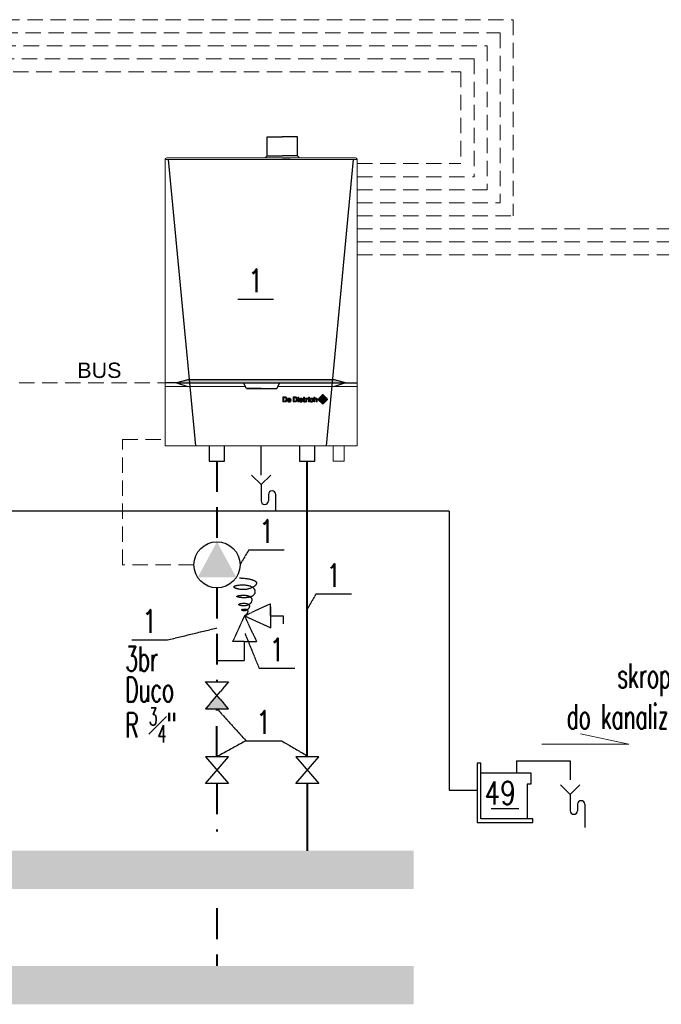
# Model space of a CAD drawing. Header units: millimetres. Extents: x 9432 to 16916, y -29333 to -26226.
# Tile 7 of 8: x 13544 to 14379, y -27531 to -26248. Entities that reach past the tile are written whole.
import ezdxf
from ezdxf.enums import TextEntityAlignment as Align

# ---------------------------------------------------------------- set-up
doc = ezdxf.new("R2010")
doc.units = ezdxf.units.MM
doc.header["$LTSCALE"] = 4
doc.linetypes.add('DASH', pattern=[15, 10, -5])
doc.linetypes.add('SOLID', pattern=[1, 1, 0])
doc.layers.get('0').update_dxf_attribs({"color": 250})
doc.layers.add('03_ZASILANIE', color=10, linetype='SOLID', lineweight=40)
doc.layers.add('04_Powrot', color=131, linetype='DASH', lineweight=40)
for name, color, linetype in [('05_Armatura', 31, 'SOLID'), ('06_TEXTARMATURY', 73, 'SOLID'), ('INST_OPIS', 240, 'Continuous')]:
    doc.layers.add(name, color=color, linetype=linetype)
doc.styles.add('Arial', font='arial.ttf')
doc.styles.add('ROMANS', font='romans', dxfattribs={"width": 0.6})

# ---------------------------------------------------------------- blocks, each defined once
blk = doc.blocks.new('logo-gris')
h = blk.add_hatch(color=253)
h.dxf.hatch_style = 1
h.paths.add_polyline_path([(1.04, 1.29), (0.99, 1.34), (0.92, 1.39), (0.86, 1.42), (0.8, 1.44), (0.74, 1.45), (0.68, 1.46), (0.65, 1.46), (0.62, 1.46), (0.57, 1.46), (0.52, 1.46), (0.46, 1.46), (0.34, 1.46), (0.22, 1.46), (0.16, 1.46), (0.11, 1.46), (0.06, 1.46), (0.03, 1.46), (0, 1.46), (0, 1.44), (0, 1.42), (0, 1.4), (0, 1.36), (0, 1.33), (0, 1.28), (0, 1.23), (0, 1.12), (0, 1), (0, 0.87), (0, 0.73), (0, 0.59), (0, 0.46), (0, 0.33), (0, 0.22), (0, 0.18), (0, 0.13), (0, 0.1), (0, 0.06), (0, 0.03), (0, 0.01), (0, 0), (0.03, 0), (0.06, 0), (0.11, 0), (0.15, 0), (0.21, 0), (0.33, 0), (0.45, 0), (0.51, 0), (0.56, 0), (0.6, 0), (0.63, 0), (0.66, 0), (0.72, 0), (0.78, 0.01), (0.83, 0.04), (0.89, 0.07), (0.94, 0.11), (0.99, 0.15), (1.04, 0.2), (1.08, 0.25), (1.11, 0.3), (1.13, 0.34), (1.15, 0.4), (1.17, 0.47), (1.19, 0.54), (1.2, 0.62), (1.21, 0.7), (1.21, 0.79), (1.21, 0.85), (1.21, 0.9), (1.2, 0.95), (1.19, 0.99), (1.18, 1.03), (1.17, 1.06), (1.16, 1.09), (1.15, 1.12), (1.12, 1.17), (1.1, 1.21), (1.07, 1.25)])
h.paths.add_polyline_path([(0.84, 1.07), (0.85, 1.04), (0.87, 1.01), (0.89, 0.93), (0.9, 0.85), (0.91, 0.76), (0.91, 0.67), (0.9, 0.58), (0.88, 0.51), (0.87, 0.47), (0.86, 0.44), (0.83, 0.4), (0.8, 0.35), (0.77, 0.32), (0.73, 0.29), (0.68, 0.27), (0.64, 0.26), (0.59, 0.25), (0.54, 0.25), (0.51, 0.25), (0.47, 0.25), (0.42, 0.25), (0.38, 0.25), (0.34, 0.25), (0.31, 0.25), (0.3, 0.25), (0.3, 0.27), (0.3, 0.29), (0.3, 0.33), (0.3, 0.4), (0.3, 0.47), (0.3, 0.55), (0.3, 0.73), (0.3, 0.9), (0.3, 0.99), (0.3, 1.06), (0.3, 1.12), (0.3, 1.17), (0.3, 1.19), (0.3, 1.21), (0.3, 1.21), (0.32, 1.21), (0.34, 1.21), (0.39, 1.21), (0.44, 1.21), (0.49, 1.21), (0.53, 1.21), (0.56, 1.21), (0.57, 1.21), (0.65, 1.2), (0.68, 1.2), (0.72, 1.18), (0.75, 1.17), (0.78, 1.14), (0.81, 1.11)], flags=16)
h = blk.add_hatch(color=253)
h.paths.add_polyline_path([(1.61, 0.64), (1.62, 0.64), (1.63, 0.64), (1.65, 0.64), (1.68, 0.64), (1.75, 0.64), (1.83, 0.64), (1.9, 0.64), (1.98, 0.64), (2, 0.64), (2.02, 0.64), (2.04, 0.64), (2.04, 0.64), (2.04, 0.67), (2.03, 0.71), (2.02, 0.75), (2, 0.78), (1.98, 0.81), (1.95, 0.84), (1.9, 0.86), (1.88, 0.87), (1.85, 0.87), (1.78, 0.87), (1.74, 0.85), (1.69, 0.83), (1.66, 0.79), (1.64, 0.76), (1.62, 0.72), (1.61, 0.68)], flags=16)
h.paths.add_polyline_path([(1.61, 0.45), (1.61, 0.41), (1.61, 0.36), (1.62, 0.32), (1.65, 0.28), (1.67, 0.25), (1.7, 0.22), (1.73, 0.21), (1.76, 0.19), (1.79, 0.18), (1.82, 0.18), (1.88, 0.18), (1.94, 0.2), (1.99, 0.23), (2.02, 0.26), (2.04, 0.28), (2.04, 0.31), (2.05, 0.31), (2.06, 0.31), (2.09, 0.31), (2.13, 0.31), (2.18, 0.31), (2.23, 0.31), (2.28, 0.31), (2.31, 0.31), (2.32, 0.31), (2.32, 0.31), (2.31, 0.27), (2.29, 0.23), (2.27, 0.19), (2.25, 0.16), (2.19, 0.1), (2.12, 0.05), (2.05, 0.01), (1.98, -0.02), (1.9, -0.04), (1.83, -0.05), (1.75, -0.04), (1.67, -0.02), (1.6, 0), (1.54, 0.03), (1.51, 0.06), (1.47, 0.09), (1.42, 0.15), (1.38, 0.22), (1.35, 0.29), (1.34, 0.31), (1.34, 0.34), (1.33, 0.38), (1.33, 0.43), (1.33, 0.47), (1.33, 0.53), (1.33, 0.59), (1.34, 0.66), (1.35, 0.73), (1.37, 0.8), (1.4, 0.86), (1.43, 0.9), (1.46, 0.95), (1.49, 0.99), (1.53, 1.01), (1.56, 1.04), (1.6, 1.06), (1.64, 1.07), (1.71, 1.09), (1.78, 1.1), (1.83, 1.1), (1.9, 1.1), (1.97, 1.09), (2.03, 1.06), (2.09, 1.03), (2.13, 1), (2.18, 0.97), (2.21, 0.93), (2.24, 0.89), (2.27, 0.83), (2.3, 0.77), (2.32, 0.71), (2.33, 0.66), (2.33, 0.55), (2.33, 0.45), (2.33, 0.45), (2.3, 0.45), (2.27, 0.45), (2.22, 0.45), (2.17, 0.45), (2.11, 0.45), (1.97, 0.45), (1.84, 0.45), (1.78, 0.45), (1.72, 0.45), (1.68, 0.45), (1.64, 0.45), (1.62, 0.45)])
h = blk.add_hatch(color=253)
h.dxf.hatch_style = 1
h.paths.add_polyline_path([(2.91, 1.33), (2.91, 1.28), (2.91, 1.23), (2.91, 1.12), (2.91, 1), (2.91, 0.87), (2.91, 0.73), (2.91, 0.59), (2.91, 0.46), (2.91, 0.33), (2.91, 0.22), (2.91, 0.18), (2.91, 0.13), (2.91, 0.1), (2.91, 0.06), (2.91, 0.03), (2.91, 0.01), (2.91, 0), (2.93, 0), (2.97, 0), (3.01, 0), (3.06, 0), (3.12, 0), (3.24, 0), (3.36, 0), (3.41, 0), (3.46, 0), (3.5, 0), (3.54, 0), (3.56, 0), (3.62, 0), (3.68, 0.01), (3.74, 0.04), (3.8, 0.07), (3.85, 0.11), (3.9, 0.15), (3.94, 0.2), (3.98, 0.25), (4.01, 0.3), (4.03, 0.34), (4.05, 0.4), (4.08, 0.47), (4.09, 0.54), (4.11, 0.62), (4.12, 0.7), (4.12, 0.79), (4.12, 0.85), (4.11, 0.9), (4.11, 0.95), (4.1, 0.99), (4.09, 1.03), (4.08, 1.06), (4.06, 1.09), (4.05, 1.12), (4.03, 1.17), (4, 1.21), (3.98, 1.25), (3.95, 1.29), (3.89, 1.34), (3.83, 1.39), (3.77, 1.42), (3.7, 1.44), (3.64, 1.45), (3.58, 1.46), (3.56, 1.46), (3.52, 1.46), (3.48, 1.46), (3.43, 1.46), (3.37, 1.46), (3.25, 1.46), (3.12, 1.46), (3.06, 1.46), (3.01, 1.46), (2.97, 1.46), (2.93, 1.46), (2.91, 1.46), (2.91, 1.44), (2.91, 1.42), (2.91, 1.4), (2.91, 1.36)])
h.paths.add_polyline_path([(3.21, 1.21), (3.25, 1.21), (3.29, 1.21), (3.34, 1.21), (3.39, 1.21), (3.44, 1.21), (3.47, 1.21), (3.48, 1.21), (3.55, 1.2), (3.59, 1.2), (3.62, 1.18), (3.65, 1.17), (3.68, 1.14), (3.71, 1.11), (3.74, 1.07), (3.76, 1.04), (3.78, 1.01), (3.8, 0.93), (3.81, 0.85), (3.81, 0.76), (3.81, 0.67), (3.8, 0.58), (3.79, 0.51), (3.78, 0.47), (3.76, 0.44), (3.74, 0.4), (3.7, 0.35), (3.67, 0.32), (3.63, 0.29), (3.59, 0.27), (3.55, 0.26), (3.5, 0.25), (3.45, 0.25), (3.41, 0.25), (3.37, 0.25), (3.33, 0.25), (3.28, 0.25), (3.25, 0.25), (3.22, 0.25), (3.21, 0.25), (3.21, 0.27), (3.21, 0.29), (3.21, 0.33), (3.21, 0.4), (3.21, 0.47), (3.21, 0.55), (3.21, 0.73), (3.21, 0.9), (3.21, 0.99), (3.21, 1.06), (3.21, 1.12), (3.21, 1.17), (3.21, 1.19), (3.21, 1.21)], flags=16)
h = blk.add_hatch(color=253)
h.paths.add_polyline_path([(4.3, 1.09), (4.58, 1.09), (4.58, 0), (4.3, 0)])
h.paths.add_polyline_path([(4.3, 1.41), (4.58, 1.41), (4.58, 1.16), (4.3, 1.16)])
h = blk.add_hatch(color=253)
h.dxf.hatch_style = 1
h.paths.add_polyline_path([(4.58, 1.09), (4.3, 1.09), (4.3, 0), (4.58, 0)])
h.paths.add_polyline_path([(4.58, 1.16), (4.58, 1.41), (4.3, 1.41), (4.3, 1.16)])
h = blk.add_hatch(color=253)
h.dxf.hatch_style = 1
h.paths.add_polyline_path([(4.7, 0.59), (4.7, 0.53), (4.7, 0.47), (4.7, 0.43), (4.71, 0.38), (4.71, 0.34), (4.72, 0.31), (4.72, 0.29), (4.75, 0.22), (4.79, 0.15), (4.84, 0.09), (4.88, 0.06), (4.92, 0.03), (4.97, 0), (5.05, -0.02), (5.12, -0.04), (5.2, -0.05), (5.27, -0.04), (5.35, -0.02), (5.42, 0.01), (5.5, 0.05), (5.57, 0.1), (5.62, 0.16), (5.64, 0.19), (5.67, 0.23), (5.68, 0.27), (5.69, 0.31), (5.65, 0.31), (5.6, 0.31), (5.55, 0.31), (5.5, 0.31), (5.46, 0.31), (5.43, 0.31), (5.41, 0.31), (5.41, 0.28), (5.39, 0.26), (5.36, 0.23), (5.31, 0.2), (5.26, 0.18), (5.19, 0.18), (5.16, 0.18), (5.13, 0.19), (5.1, 0.21), (5.07, 0.22), (5.04, 0.25), (5.02, 0.28), (4.99, 0.32), (4.98, 0.36), (4.98, 0.41), (4.98, 0.45), (5.01, 0.45), (5.05, 0.45), (5.09, 0.45), (5.15, 0.45), (5.21, 0.45), (5.34, 0.45), (5.48, 0.45), (5.54, 0.45), (5.59, 0.45), (5.64, 0.45), (5.67, 0.45), (5.71, 0.45), (5.71, 0.55), (5.7, 0.66), (5.69, 0.71), (5.67, 0.77), (5.64, 0.83), (5.61, 0.89), (5.59, 0.93), (5.55, 0.97), (5.51, 1), (5.46, 1.03), (5.4, 1.06), (5.34, 1.09), (5.27, 1.1), (5.2, 1.1), (5.15, 1.1), (5.08, 1.09), (5.01, 1.07), (4.97, 1.06), (4.94, 1.04), (4.9, 1.01), (4.86, 0.99), (4.83, 0.95), (4.8, 0.9), (4.77, 0.86), (4.74, 0.8), (4.72, 0.73), (4.71, 0.66)])
h.paths.add_polyline_path([(4.98, 0.64), (4.98, 0.68), (4.99, 0.72), (5.01, 0.76), (5.04, 0.79), (5.06, 0.83), (5.11, 0.85), (5.16, 0.87), (5.22, 0.87), (5.25, 0.87), (5.27, 0.86), (5.32, 0.84), (5.35, 0.81), (5.38, 0.78), (5.39, 0.75), (5.41, 0.71), (5.41, 0.67), (5.41, 0.64), (5.39, 0.64), (5.38, 0.64), (5.35, 0.64), (5.28, 0.64), (5.2, 0.64), (5.12, 0.64), (5.05, 0.64), (5.02, 0.64), (5, 0.64), (4.99, 0.64)], flags=16)
h = blk.add_hatch(color=253)
h.dxf.hatch_style = 1
h.paths.add_polyline_path([(5.89, 0.81), (5.89, 0.59), (5.89, 0.49), (5.89, 0.4), (5.89, 0.32), (5.89, 0.29), (5.89, 0.26), (5.89, 0.23), (5.89, 0.22), (5.89, 0.21), (5.89, 0.17), (5.9, 0.13), (5.92, 0.1), (5.94, 0.07), (5.96, 0.04), (5.99, 0.02), (6.03, 0), (6.08, -0.01), (6.09, -0.01), (6.1, -0.01), (6.12, -0.01), (6.17, -0.01), (6.23, -0.01), (6.28, -0.01), (6.33, -0.01), (6.35, -0.01), (6.37, -0.01), (6.38, -0.01), (6.38, 0.02), (6.38, 0.06), (6.38, 0.09), (6.38, 0.13), (6.38, 0.16), (6.38, 0.19), (6.36, 0.19), (6.31, 0.19), (6.26, 0.19), (6.24, 0.19), (6.23, 0.19), (6.2, 0.2), (6.18, 0.22), (6.17, 0.24), (6.16, 0.28), (6.16, 0.3), (6.16, 0.33), (6.16, 0.37), (6.16, 0.42), (6.16, 0.47), (6.16, 0.59), (6.16, 0.7), (6.16, 0.76), (6.16, 0.8), (6.16, 0.85), (6.16, 0.88), (6.16, 0.89), (6.16, 0.9), (6.19, 0.9), (6.21, 0.9), (6.25, 0.9), (6.29, 0.9), (6.31, 0.9), (6.34, 0.9), (6.34, 0.93), (6.34, 0.96), (6.34, 1), (6.34, 1.03), (6.34, 1.06), (6.34, 1.09), (6.31, 1.09), (6.29, 1.09), (6.25, 1.09), (6.21, 1.09), (6.19, 1.09), (6.17, 1.09), (6.16, 1.09), (6.16, 1.1), (6.16, 1.11), (6.16, 1.14), (6.16, 1.19), (6.16, 1.25), (6.16, 1.32), (6.16, 1.37), (6.16, 1.39), (6.16, 1.41), (6.16, 1.42), (6.11, 1.42), (6.07, 1.42), (6.02, 1.42), (5.97, 1.42), (5.93, 1.42), (5.89, 1.42), (5.89, 1.41), (5.89, 1.39), (5.89, 1.37), (5.89, 1.34), (5.89, 1.31), (5.89, 1.23), (5.89, 1.14), (5.89, 1.04)])
h = blk.add_hatch(color=253)
h.dxf.hatch_style = 1
h.paths.add_polyline_path([(6.55, 0.74), (6.55, 0.54), (6.55, 0.34), (6.55, 0.25), (6.55, 0.17), (6.55, 0.1), (6.55, 0.07), (6.55, 0.04), (6.55, 0.02), (6.55, 0), (6.55, 0), (6.56, 0), (6.6, 0), (6.64, 0), (6.69, 0), (6.75, 0), (6.79, 0), (6.83, 0), (6.83, 0), (6.83, 0.02), (6.83, 0.05), (6.83, 0.09), (6.83, 0.14), (6.83, 0.19), (6.83, 0.3), (6.83, 0.42), (6.83, 0.46), (6.83, 0.51), (6.83, 0.55), (6.83, 0.58), (6.83, 0.6), (6.83, 0.61), (6.85, 0.67), (6.87, 0.72), (6.89, 0.76), (6.93, 0.79), (6.98, 0.82), (7.03, 0.84), (7.09, 0.85), (7.16, 0.85), (7.16, 0.86), (7.16, 0.87), (7.16, 0.89), (7.16, 0.93), (7.16, 0.98), (7.16, 1.02), (7.16, 1.06), (7.16, 1.09), (7.16, 1.11), (7.09, 1.1), (7.03, 1.09), (6.98, 1.08), (6.93, 1.05), (6.89, 1.03), (6.86, 1), (6.84, 0.98), (6.83, 0.95), (6.83, 0.96), (6.83, 0.98), (6.83, 1.02), (6.83, 1.06), (6.83, 1.09), (6.83, 1.09), (6.82, 1.09), (6.79, 1.09), (6.75, 1.09), (6.69, 1.09), (6.64, 1.09), (6.6, 1.09), (6.56, 1.09), (6.55, 1.09), (6.55, 1.08), (6.55, 1.07), (6.55, 1.06), (6.55, 1.04), (6.55, 1.01), (6.55, 0.99), (6.55, 0.91), (6.55, 0.83)])
for points in [[(7.33, 1.41), (7.61, 1.41), (7.61, 1.16), (7.33, 1.16)], [(7.33, 1.09), (7.61, 1.09), (7.61, 0), (7.33, 0)]]:
    blk.add_hatch(color=253).paths.add_polyline_path(points)
h = blk.add_hatch(color=253)
h.dxf.hatch_style = 1
h.paths.add_polyline_path([(7.33, 0), (7.61, 0), (7.61, 1.09), (7.33, 1.09)])
h.paths.add_polyline_path([(7.33, 1.16), (7.61, 1.16), (7.61, 1.41), (7.33, 1.41)])
h = blk.add_hatch(color=253)
h.dxf.hatch_style = 1
h.paths.add_polyline_path([(8.01, 0.6), (8.02, 0.64), (8.02, 0.67), (8.03, 0.7), (8.03, 0.72), (8.04, 0.76), (8.06, 0.79), (8.08, 0.82), (8.11, 0.84), (8.13, 0.86), (8.16, 0.87), (8.19, 0.88), (8.23, 0.88), (8.29, 0.87), (8.32, 0.87), (8.35, 0.85), (8.37, 0.83), (8.39, 0.8), (8.42, 0.76), (8.43, 0.7), (8.45, 0.7), (8.47, 0.7), (8.52, 0.7), (8.57, 0.7), (8.62, 0.7), (8.66, 0.7), (8.69, 0.7), (8.7, 0.7), (8.7, 0.74), (8.69, 0.78), (8.68, 0.83), (8.65, 0.89), (8.63, 0.94), (8.59, 0.99), (8.56, 1.03), (8.51, 1.06), (8.48, 1.08), (8.46, 1.09), (8.38, 1.11), (8.31, 1.12), (8.23, 1.12), (8.1, 1.11), (8.03, 1.1), (7.98, 1.07), (7.92, 1.04), (7.9, 1.01), (7.87, 0.99), (7.84, 0.95), (7.82, 0.91), (7.8, 0.87), (7.77, 0.82), (7.75, 0.76), (7.74, 0.7), (7.73, 0.65), (7.72, 0.59), (7.72, 0.54), (7.72, 0.48), (7.73, 0.44), (7.73, 0.4), (7.74, 0.33), (7.77, 0.26), (7.8, 0.19), (7.85, 0.12), (7.88, 0.09), (7.91, 0.06), (7.95, 0.03), (8, 0.01), (8.04, 0), (8.09, -0.02), (8.15, -0.03), (8.21, -0.03), (8.27, -0.02), (8.32, -0.02), (8.37, -0.01), (8.41, 0), (8.44, 0.01), (8.47, 0.03), (8.53, 0.07), (8.55, 0.09), (8.57, 0.11), (8.6, 0.15), (8.63, 0.19), (8.66, 0.24), (8.68, 0.29), (8.69, 0.34), (8.7, 0.4), (8.69, 0.4), (8.66, 0.4), (8.62, 0.4), (8.57, 0.4), (8.52, 0.4), (8.47, 0.4), (8.45, 0.4), (8.43, 0.4), (8.42, 0.33), (8.39, 0.29), (8.37, 0.25), (8.34, 0.23), (8.31, 0.22), (8.29, 0.21), (8.23, 0.21), (8.17, 0.21), (8.14, 0.22), (8.11, 0.24), (8.09, 0.26), (8.06, 0.3), (8.04, 0.34), (8.02, 0.4), (8.02, 0.45), (8.01, 0.5), (8.01, 0.55)])
h = blk.add_hatch(color=253)
h.dxf.hatch_style = 1
h.paths.add_polyline_path([(9.16, 0.96), (9.16, 0.98), (9.16, 1), (9.16, 1.03), (9.16, 1.09), (9.16, 1.24), (9.16, 1.31), (9.16, 1.36), (9.16, 1.39), (9.16, 1.4), (9.16, 1.42), (9.14, 1.42), (9.1, 1.42), (9.06, 1.42), (8.98, 1.42), (8.94, 1.42), (8.91, 1.42), (8.88, 1.42), (8.88, 1.4), (8.88, 1.38), (8.88, 1.33), (8.88, 1.27), (8.88, 1.19), (8.88, 1.11), (8.88, 1.01), (8.88, 0.91), (8.88, 0.48), (8.88, 0.38), (8.88, 0.29), (8.88, 0.2), (8.88, 0.13), (8.88, 0.07), (8.88, 0.05), (8.88, 0.03), (8.88, 0.01), (8.88, 0), (8.92, 0), (8.95, 0), (8.99, 0), (9.07, 0), (9.11, 0), (9.14, 0), (9.16, 0), (9.16, 0.03), (9.16, 0.06), (9.16, 0.09), (9.16, 0.13), (9.16, 0.18), (9.16, 0.27), (9.16, 0.47), (9.16, 0.56), (9.16, 0.6), (9.16, 0.63), (9.16, 0.65), (9.16, 0.67), (9.16, 0.68), (9.17, 0.74), (9.18, 0.76), (9.19, 0.78), (9.21, 0.81), (9.24, 0.82), (9.27, 0.84), (9.3, 0.85), (9.35, 0.85), (9.4, 0.85), (9.45, 0.85), (9.49, 0.83), (9.51, 0.81), (9.53, 0.79), (9.55, 0.77), (9.56, 0.74), (9.57, 0.68), (9.57, 0.65), (9.57, 0.63), (9.57, 0.61), (9.57, 0.59), (9.57, 0.55), (9.57, 0.52), (9.57, 0.43), (9.57, 0.33), (9.57, 0.24), (9.57, 0.15), (9.57, 0.11), (9.57, 0.07), (9.57, 0.04), (9.57, 0.02), (9.57, 0), (9.6, 0), (9.63, 0), (9.71, 0), (9.79, 0), (9.82, 0), (9.85, 0), (9.85, 0.02), (9.85, 0.05), (9.85, 0.08), (9.85, 0.12), (9.85, 0.17), (9.85, 0.27), (9.85, 0.38), (9.85, 0.49), (9.85, 0.58), (9.85, 0.63), (9.85, 0.67), (9.85, 0.69), (9.85, 0.71), (9.85, 0.73), (9.85, 0.75), (9.84, 0.82), (9.82, 0.89), (9.8, 0.94), (9.76, 0.99), (9.72, 1.03), (9.67, 1.06), (9.61, 1.08), (9.55, 1.1), (9.48, 1.1), (9.44, 1.1), (9.43, 1.1), (9.38, 1.1), (9.32, 1.08), (9.27, 1.05), (9.21, 1), (9.17, 0.95), (9.16, 0.93), (9.16, 0.94)])
h = blk.add_hatch(color=253)
h.dxf.hatch_style = 1
h.paths.add_polyline_path([(12.7, 0.64, 0.414214), (12.7, 0.84), (12.67, 0.87, 0.257018), (12.34, 0.78), (11.82, 0.26, -0.414214), (11.01, 0.26), (10.35, 0.92, 0.414214), (10.22, 0.92), (10.15, 0.85, 0.414214), (10.15, 0.65), (11.33, -0.54, 0.414214), (11.53, -0.54)])
h = blk.add_hatch(color=253)
h.dxf.hatch_style = 1
h.paths.add_polyline_path([(12.01, 1.04, 0.189561), (11.81, 1.5), (12.63, 0.97), (11.53, 2.07, 0.414214), (11.33, 2.07), (10.48, 1.22, 0.414214), (10.48, 1.1), (10.76, 0.82, -0.761553)])
h = blk.add_hatch(color=253)
edge = h.paths.add_edge_path()
edge.add_arc((11.41, 0.76), 0.483, 0, 360)
h = blk.add_hatch(color=253)
h.dxf.hatch_style = 1
h.paths.add_polyline_path([(11.9, 0.76, 1), (10.93, 0.76, 1)])
at = {"color": 253, "lineweight": 0}
for points in [[(1.08, 0.25), (1.04, 0.2), (0.99, 0.15), (0.94, 0.11), (0.89, 0.07), (0.83, 0.04), (0.78, 0.01), (0.72, 0), (0.66, 0), (0.66, 0), (0.63, 0), (0.6, 0), (0.56, 0), (0.51, 0), (0.45, 0), (0.33, 0), (0.21, 0), (0.15, 0), (0.11, 0), (0.06, 0), (0.03, 0), (0.01, 0), (0, 0), (0, 0.01), (0, 0.03), (0, 0.06), (0, 0.1), (0, 0.13), (0, 0.18), (0, 0.22), (0, 0.33), (0, 0.46), (0, 0.59), (0, 0.73), (0, 0.87), (0, 1), (0, 1.12), (0, 1.23), (0, 1.28), (0, 1.33), (0, 1.36), (0, 1.4), (0, 1.42), (0, 1.44), (0, 1.45), (0, 1.46), (0.01, 1.46), (0.03, 1.46), (0.06, 1.46), (0.11, 1.46), (0.16, 1.46), (0.22, 1.46), (0.34, 1.46), (0.46, 1.46), (0.52, 1.46), (0.57, 1.46), (0.62, 1.46), (0.65, 1.46), (0.67, 1.46), (0.68, 1.46), (0.74, 1.45), (0.8, 1.44), (0.86, 1.42), (0.92, 1.39), (0.99, 1.34), (1.04, 1.29), (1.07, 1.25), (1.1, 1.21), (1.12, 1.17), (1.15, 1.12), (1.16, 1.09), (1.17, 1.06), (1.18, 1.03), (1.19, 0.99), (1.2, 0.95), (1.21, 0.9), (1.21, 0.85), (1.21, 0.79), (1.21, 0.7), (1.2, 0.62), (1.19, 0.54), (1.17, 0.47), (1.15, 0.4), (1.13, 0.34), (1.11, 0.3)], [(0.54, 0.25), (0.59, 0.25), (0.64, 0.26), (0.68, 0.27), (0.73, 0.29), (0.77, 0.32), (0.8, 0.35), (0.83, 0.4), (0.86, 0.44), (0.87, 0.47), (0.88, 0.51), (0.9, 0.58), (0.91, 0.67), (0.91, 0.76), (0.9, 0.85), (0.89, 0.93), (0.87, 1.01), (0.85, 1.04), (0.84, 1.07), (0.81, 1.11), (0.78, 1.14), (0.75, 1.17), (0.72, 1.18), (0.68, 1.2), (0.65, 1.2), (0.57, 1.21), (0.57, 1.21), (0.56, 1.21), (0.53, 1.21), (0.49, 1.21), (0.44, 1.21), (0.39, 1.21), (0.34, 1.21), (0.32, 1.21), (0.31, 1.21), (0.3, 1.21), (0.3, 1.21), (0.3, 1.2), (0.3, 1.19), (0.3, 1.17), (0.3, 1.12), (0.3, 1.06), (0.3, 0.99), (0.3, 0.9), (0.3, 0.73), (0.3, 0.55), (0.3, 0.47), (0.3, 0.4), (0.3, 0.33), (0.3, 0.29), (0.3, 0.27), (0.3, 0.26), (0.3, 0.25), (0.31, 0.25), (0.31, 0.25), (0.34, 0.25), (0.38, 0.25), (0.42, 0.25), (0.47, 0.25), (0.51, 0.25), (0.53, 0.25)], [(1.61, 0.45), (1.61, 0.41), (1.61, 0.36), (1.62, 0.32), (1.65, 0.28), (1.67, 0.25), (1.7, 0.22), (1.73, 0.21), (1.76, 0.19), (1.79, 0.18), (1.82, 0.18), (1.88, 0.18), (1.94, 0.2), (1.99, 0.23), (2.02, 0.26), (2.04, 0.28), (2.04, 0.31), (2.05, 0.31), (2.06, 0.31), (2.09, 0.31), (2.13, 0.31), (2.18, 0.31), (2.23, 0.31), (2.28, 0.31), (2.31, 0.31), (2.32, 0.31), (2.32, 0.31), (2.31, 0.27), (2.29, 0.23), (2.27, 0.19), (2.25, 0.16), (2.19, 0.1), (2.12, 0.05), (2.05, 0.01), (1.98, -0.02), (1.9, -0.04), (1.83, -0.05), (1.75, -0.04), (1.67, -0.02), (1.6, 0), (1.54, 0.03), (1.51, 0.06), (1.47, 0.09), (1.42, 0.15), (1.38, 0.22), (1.35, 0.29), (1.34, 0.31), (1.34, 0.34), (1.33, 0.38), (1.33, 0.43), (1.33, 0.47), (1.33, 0.53), (1.33, 0.59), (1.34, 0.66), (1.35, 0.73), (1.37, 0.8), (1.4, 0.86), (1.43, 0.9), (1.46, 0.95), (1.49, 0.99), (1.53, 1.01), (1.56, 1.04), (1.6, 1.06), (1.64, 1.07), (1.71, 1.09), (1.78, 1.1), (1.83, 1.1), (1.9, 1.1), (1.97, 1.09), (2.03, 1.06), (2.09, 1.03), (2.13, 1), (2.18, 0.97), (2.21, 0.93), (2.24, 0.89), (2.27, 0.83), (2.3, 0.77), (2.32, 0.71), (2.33, 0.66), (2.33, 0.55), (2.33, 0.45), (2.33, 0.45), (2.3, 0.45), (2.27, 0.45), (2.22, 0.45), (2.17, 0.45), (2.11, 0.45), (1.97, 0.45), (1.84, 0.45), (1.78, 0.45), (1.72, 0.45), (1.68, 0.45), (1.64, 0.45), (1.62, 0.45)], [(1.61, 0.64), (1.62, 0.64), (1.63, 0.64), (1.65, 0.64), (1.68, 0.64), (1.75, 0.64), (1.83, 0.64), (1.9, 0.64), (1.98, 0.64), (2, 0.64), (2.02, 0.64), (2.04, 0.64), (2.04, 0.64), (2.04, 0.67), (2.03, 0.71), (2.02, 0.75), (2, 0.78), (1.98, 0.81), (1.95, 0.84), (1.9, 0.86), (1.88, 0.87), (1.85, 0.87), (1.78, 0.87), (1.74, 0.85), (1.69, 0.83), (1.66, 0.79), (1.64, 0.76), (1.62, 0.72), (1.61, 0.68)], [(2.91, 0), (2.91, 0.01), (2.91, 0.03), (2.91, 0.06), (2.91, 0.1), (2.91, 0.13), (2.91, 0.18), (2.91, 0.22), (2.91, 0.33), (2.91, 0.46), (2.91, 0.59), (2.91, 0.73), (2.91, 0.87), (2.91, 1), (2.91, 1.12), (2.91, 1.23), (2.91, 1.28), (2.91, 1.33), (2.91, 1.36), (2.91, 1.4), (2.91, 1.42), (2.91, 1.44), (2.91, 1.45), (2.91, 1.46), (2.91, 1.46), (2.93, 1.46), (2.97, 1.46), (3.01, 1.46), (3.06, 1.46), (3.12, 1.46), (3.25, 1.46), (3.37, 1.46), (3.43, 1.46), (3.48, 1.46), (3.52, 1.46), (3.56, 1.46), (3.58, 1.46), (3.58, 1.46), (3.64, 1.45), (3.7, 1.44), (3.77, 1.42), (3.83, 1.39), (3.89, 1.34), (3.95, 1.29), (3.98, 1.25), (4, 1.21), (4.03, 1.17), (4.05, 1.12), (4.06, 1.09), (4.08, 1.06), (4.09, 1.03), (4.1, 0.99), (4.11, 0.95), (4.11, 0.9), (4.12, 0.85), (4.12, 0.79), (4.12, 0.7), (4.11, 0.62), (4.09, 0.54), (4.08, 0.47), (4.05, 0.4), (4.03, 0.34), (4.01, 0.3), (3.98, 0.25), (3.94, 0.2), (3.9, 0.15), (3.85, 0.11), (3.8, 0.07), (3.74, 0.04), (3.68, 0.01), (3.62, 0), (3.57, 0), (3.56, 0), (3.54, 0), (3.5, 0), (3.46, 0), (3.41, 0), (3.36, 0), (3.24, 0), (3.12, 0), (3.06, 0), (3.01, 0), (2.97, 0), (2.93, 0), (2.91, 0)], [(3.45, 0.25), (3.5, 0.25), (3.55, 0.26), (3.59, 0.27), (3.63, 0.29), (3.67, 0.32), (3.7, 0.35), (3.74, 0.4), (3.76, 0.44), (3.78, 0.47), (3.79, 0.51), (3.8, 0.58), (3.81, 0.67), (3.81, 0.76), (3.81, 0.85), (3.8, 0.93), (3.78, 1.01), (3.76, 1.04), (3.74, 1.07), (3.71, 1.11), (3.68, 1.14), (3.65, 1.17), (3.62, 1.18), (3.59, 1.2), (3.55, 1.2), (3.48, 1.21), (3.47, 1.21), (3.47, 1.21), (3.44, 1.21), (3.39, 1.21), (3.34, 1.21), (3.29, 1.21), (3.25, 1.21), (3.22, 1.21), (3.21, 1.21), (3.21, 1.21), (3.21, 1.21), (3.21, 1.2), (3.21, 1.19), (3.21, 1.17), (3.21, 1.12), (3.21, 1.06), (3.21, 0.99), (3.21, 0.9), (3.21, 0.73), (3.21, 0.55), (3.21, 0.47), (3.21, 0.4), (3.21, 0.33), (3.21, 0.29), (3.21, 0.27), (3.21, 0.26), (3.21, 0.25), (3.21, 0.25), (3.22, 0.25), (3.25, 0.25), (3.28, 0.25), (3.33, 0.25), (3.37, 0.25), (3.41, 0.25), (3.44, 0.25)], [(4.72, 0.29), (4.72, 0.31), (4.71, 0.34), (4.71, 0.38), (4.7, 0.43), (4.7, 0.47), (4.7, 0.53), (4.7, 0.59), (4.71, 0.66), (4.72, 0.73), (4.74, 0.8), (4.77, 0.86), (4.8, 0.9), (4.83, 0.95), (4.86, 0.99), (4.9, 1.01), (4.94, 1.04), (4.97, 1.06), (5.01, 1.07), (5.08, 1.09), (5.15, 1.1), (5.2, 1.1), (5.27, 1.1), (5.34, 1.09), (5.4, 1.06), (5.46, 1.03), (5.51, 1), (5.55, 0.97), (5.59, 0.93), (5.61, 0.89), (5.64, 0.83), (5.67, 0.77), (5.69, 0.71), (5.7, 0.66), (5.71, 0.55), (5.71, 0.45), (5.7, 0.45), (5.67, 0.45), (5.64, 0.45), (5.59, 0.45), (5.54, 0.45), (5.48, 0.45), (5.34, 0.45), (5.21, 0.45), (5.15, 0.45), (5.09, 0.45), (5.05, 0.45), (5.01, 0.45), (4.99, 0.45), (4.98, 0.45), (4.98, 0.41), (4.98, 0.36), (4.99, 0.32), (5.02, 0.28), (5.04, 0.25), (5.07, 0.22), (5.1, 0.21), (5.13, 0.19), (5.16, 0.18), (5.19, 0.18), (5.26, 0.18), (5.31, 0.2), (5.36, 0.23), (5.39, 0.26), (5.41, 0.28), (5.41, 0.31), (5.42, 0.31), (5.43, 0.31), (5.46, 0.31), (5.5, 0.31), (5.55, 0.31), (5.6, 0.31), (5.65, 0.31), (5.68, 0.31), (5.69, 0.31), (5.68, 0.27), (5.67, 0.23), (5.64, 0.19), (5.62, 0.16), (5.57, 0.1), (5.5, 0.05), (5.42, 0.01), (5.35, -0.02), (5.27, -0.04), (5.2, -0.05), (5.12, -0.04), (5.05, -0.02), (4.97, 0), (4.92, 0.03), (4.88, 0.06), (4.84, 0.09), (4.79, 0.15), (4.75, 0.22)], [(5.22, 0.87), (5.16, 0.87), (5.11, 0.85), (5.06, 0.83), (5.04, 0.79), (5.01, 0.76), (4.99, 0.72), (4.98, 0.68), (4.98, 0.64), (4.99, 0.64), (5, 0.64), (5.02, 0.64), (5.05, 0.64), (5.12, 0.64), (5.2, 0.64), (5.28, 0.64), (5.35, 0.64), (5.38, 0.64), (5.39, 0.64), (5.41, 0.64), (5.41, 0.64), (5.41, 0.67), (5.41, 0.71), (5.39, 0.75), (5.38, 0.78), (5.35, 0.81), (5.32, 0.84), (5.27, 0.86), (5.25, 0.87)], [(6.23, 0.19), (6.24, 0.19), (6.26, 0.19), (6.31, 0.19), (6.36, 0.19), (6.37, 0.19), (6.38, 0.19), (6.38, 0.18), (6.38, 0.16), (6.38, 0.13), (6.38, 0.09), (6.38, 0.06), (6.38, 0.02), (6.38, 0), (6.38, -0.01), (6.38, -0.01), (6.37, -0.01), (6.35, -0.01), (6.33, -0.01), (6.28, -0.01), (6.23, -0.01), (6.17, -0.01), (6.12, -0.01), (6.1, -0.01), (6.09, -0.01), (6.08, -0.01), (6.08, -0.01), (6.03, 0), (5.99, 0.02), (5.96, 0.04), (5.94, 0.07), (5.92, 0.1), (5.9, 0.13), (5.89, 0.17), (5.89, 0.21), (5.89, 0.21), (5.89, 0.22), (5.89, 0.23), (5.89, 0.26), (5.89, 0.29), (5.89, 0.32), (5.89, 0.4), (5.89, 0.49), (5.89, 0.59), (5.89, 0.81), (5.89, 1.04), (5.89, 1.14), (5.89, 1.23), (5.89, 1.31), (5.89, 1.34), (5.89, 1.37), (5.89, 1.39), (5.89, 1.41), (5.89, 1.42), (5.89, 1.42), (5.9, 1.42), (5.93, 1.42), (5.97, 1.42), (6.02, 1.42), (6.07, 1.42), (6.11, 1.42), (6.15, 1.42), (6.15, 1.42), (6.16, 1.42), (6.16, 1.42), (6.16, 1.41), (6.16, 1.39), (6.16, 1.37), (6.16, 1.32), (6.16, 1.25), (6.16, 1.19), (6.16, 1.14), (6.16, 1.11), (6.16, 1.1), (6.16, 1.09), (6.17, 1.09), (6.19, 1.09), (6.21, 1.09), (6.25, 1.09), (6.29, 1.09), (6.31, 1.09), (6.33, 1.09), (6.34, 1.09), (6.34, 1.08), (6.34, 1.06), (6.34, 1.03), (6.34, 1), (6.34, 0.96), (6.34, 0.93), (6.34, 0.91), (6.34, 0.9), (6.33, 0.9), (6.31, 0.9), (6.29, 0.9), (6.25, 0.9), (6.21, 0.9), (6.19, 0.9), (6.17, 0.9), (6.16, 0.9), (6.16, 0.89), (6.16, 0.88), (6.16, 0.85), (6.16, 0.8), (6.16, 0.76), (6.16, 0.7), (6.16, 0.59), (6.16, 0.47), (6.16, 0.42), (6.16, 0.37), (6.16, 0.33), (6.16, 0.3), (6.16, 0.28), (6.16, 0.28), (6.17, 0.24), (6.18, 0.22), (6.2, 0.2)], [(7.33, 1.09), (7.61, 1.09), (7.61, 0), (7.33, 0)], [(8.53, 0.07), (8.47, 0.03), (8.44, 0.01), (8.41, 0), (8.37, -0.01), (8.32, -0.02), (8.27, -0.02), (8.21, -0.03), (8.15, -0.03), (8.09, -0.02), (8.04, 0), (8, 0.01), (7.95, 0.03), (7.91, 0.06), (7.88, 0.09), (7.85, 0.12), (7.8, 0.19), (7.77, 0.26), (7.74, 0.33), (7.73, 0.4), (7.73, 0.44), (7.72, 0.48), (7.72, 0.54), (7.72, 0.59), (7.73, 0.65), (7.74, 0.7), (7.75, 0.76), (7.77, 0.82), (7.8, 0.87), (7.82, 0.91), (7.84, 0.95), (7.87, 0.99), (7.9, 1.01), (7.92, 1.04), (7.98, 1.07), (8.03, 1.1), (8.1, 1.11), (8.23, 1.12), (8.31, 1.12), (8.38, 1.11), (8.46, 1.09), (8.48, 1.08), (8.51, 1.06), (8.56, 1.03), (8.59, 0.99), (8.63, 0.94), (8.65, 0.89), (8.68, 0.83), (8.69, 0.78), (8.7, 0.74), (8.7, 0.7), (8.7, 0.7), (8.69, 0.7), (8.66, 0.7), (8.62, 0.7), (8.57, 0.7), (8.52, 0.7), (8.47, 0.7), (8.45, 0.7), (8.44, 0.7), (8.43, 0.7), (8.42, 0.76), (8.39, 0.8), (8.37, 0.83), (8.35, 0.85), (8.32, 0.87), (8.29, 0.87), (8.23, 0.88), (8.19, 0.88), (8.16, 0.87), (8.13, 0.86), (8.11, 0.84), (8.08, 0.82), (8.06, 0.79), (8.04, 0.76), (8.03, 0.72), (8.03, 0.7), (8.02, 0.67), (8.02, 0.64), (8.01, 0.6), (8.01, 0.55), (8.01, 0.5), (8.02, 0.45), (8.02, 0.4), (8.04, 0.34), (8.06, 0.3), (8.09, 0.26), (8.11, 0.24), (8.14, 0.22), (8.17, 0.21), (8.23, 0.21), (8.29, 0.21), (8.31, 0.22), (8.34, 0.23), (8.37, 0.25), (8.39, 0.29), (8.42, 0.33), (8.43, 0.4), (8.44, 0.4), (8.45, 0.4), (8.47, 0.4), (8.52, 0.4), (8.57, 0.4), (8.62, 0.4), (8.66, 0.4), (8.69, 0.4), (8.7, 0.4), (8.7, 0.4), (8.69, 0.34), (8.68, 0.29), (8.66, 0.24), (8.63, 0.19), (8.6, 0.15), (8.57, 0.11), (8.55, 0.09)]]:
    blk.add_lwpolyline(points, close=True, dxfattribs=at)
for points in [[(4.3, 1.41), (4.58, 1.41), (4.58, 1.16), (4.3, 1.16), (4.3, 1.41)], [(4.3, 1.09), (4.58, 1.09), (4.58, 0), (4.3, 0), (4.3, 1.09)], [(6.55, 0), (6.55, 0), (6.56, 0), (6.6, 0), (6.64, 0), (6.69, 0), (6.75, 0), (6.79, 0), (6.82, 0), (6.83, 0), (6.83, 0), (6.83, 0), (6.83, 0.02), (6.83, 0.05), (6.83, 0.09), (6.83, 0.14), (6.83, 0.19), (6.83, 0.3), (6.83, 0.42), (6.83, 0.46), (6.83, 0.51), (6.83, 0.55), (6.83, 0.58), (6.83, 0.6), (6.83, 0.61), (6.85, 0.67), (6.87, 0.72), (6.89, 0.76), (6.93, 0.79), (6.98, 0.82), (7.03, 0.84), (7.09, 0.85), (7.16, 0.85), (7.16, 0.86), (7.16, 0.87), (7.16, 0.89), (7.16, 0.93), (7.16, 0.98), (7.16, 1.02), (7.16, 1.06), (7.16, 1.09), (7.16, 1.1), (7.16, 1.11), (7.09, 1.1), (7.03, 1.09), (6.98, 1.08), (6.93, 1.05), (6.89, 1.03), (6.86, 1), (6.84, 0.98), (6.83, 0.95), (6.83, 0.96), (6.83, 0.98), (6.83, 1.02), (6.83, 1.06), (6.83, 1.08), (6.83, 1.09), (6.83, 1.09), (6.82, 1.09), (6.79, 1.09), (6.75, 1.09), (6.69, 1.09), (6.64, 1.09), (6.6, 1.09), (6.56, 1.09), (6.55, 1.09), (6.55, 1.09), (6.55, 1.08), (6.55, 1.07), (6.55, 1.06), (6.55, 1.04), (6.55, 1.01), (6.55, 0.99), (6.55, 0.91), (6.55, 0.83), (6.55, 0.74), (6.55, 0.54), (6.55, 0.34), (6.55, 0.25), (6.55, 0.17), (6.55, 0.1), (6.55, 0.07), (6.55, 0.04), (6.55, 0.02), (6.55, 0.01), (6.55, 0)], [(7.33, 1.41), (7.61, 1.41), (7.61, 1.16), (7.33, 1.16), (7.33, 1.41)], [(8.88, 1.42), (8.89, 1.42), (8.91, 1.42), (8.94, 1.42), (8.98, 1.42), (9.06, 1.42), (9.1, 1.42), (9.14, 1.42), (9.16, 1.42), (9.16, 1.42), (9.16, 1.42), (9.16, 1.4), (9.16, 1.39), (9.16, 1.36), (9.16, 1.31), (9.16, 1.24), (9.16, 1.09), (9.16, 1.03), (9.16, 1), (9.16, 0.98), (9.16, 0.96), (9.16, 0.95), (9.16, 0.94), (9.16, 0.94), (9.16, 0.94), (9.17, 0.95), (9.21, 1), (9.27, 1.05), (9.32, 1.08), (9.38, 1.1), (9.42, 1.1), (9.43, 1.1), (9.43, 1.1), (9.44, 1.1), (9.48, 1.1), (9.55, 1.1), (9.61, 1.08), (9.67, 1.06), (9.72, 1.03), (9.76, 0.99), (9.8, 0.94), (9.82, 0.89), (9.84, 0.82), (9.85, 0.75), (9.85, 0.73), (9.85, 0.72), (9.85, 0.71), (9.85, 0.69), (9.85, 0.67), (9.85, 0.63), (9.85, 0.58), (9.85, 0.49), (9.85, 0.38), (9.85, 0.27), (9.85, 0.17), (9.85, 0.12), (9.85, 0.08), (9.85, 0.05), (9.85, 0.02), (9.85, 0), (9.85, 0), (9.84, 0), (9.82, 0), (9.79, 0), (9.71, 0), (9.63, 0), (9.6, 0), (9.58, 0), (9.57, 0), (9.57, 0), (9.57, 0.02), (9.57, 0.04), (9.57, 0.07), (9.57, 0.11), (9.57, 0.15), (9.57, 0.24), (9.57, 0.33), (9.57, 0.43), (9.57, 0.52), (9.57, 0.55), (9.57, 0.59), (9.57, 0.61), (9.57, 0.63), (9.57, 0.65), (9.57, 0.68), (9.56, 0.74), (9.55, 0.77), (9.53, 0.79), (9.51, 0.81), (9.49, 0.83), (9.45, 0.85), (9.4, 0.85), (9.35, 0.85), (9.3, 0.85), (9.27, 0.84), (9.24, 0.82), (9.21, 0.81), (9.19, 0.78), (9.18, 0.76), (9.17, 0.74), (9.16, 0.68), (9.16, 0.67), (9.16, 0.67), (9.16, 0.65), (9.16, 0.63), (9.16, 0.6), (9.16, 0.56), (9.16, 0.47), (9.16, 0.27), (9.16, 0.18), (9.16, 0.13), (9.16, 0.09), (9.16, 0.06), (9.16, 0.03), (9.16, 0.01), (9.16, 0), (9.16, 0), (9.14, 0), (9.11, 0), (9.07, 0), (8.99, 0), (8.95, 0), (8.92, 0), (8.89, 0), (8.88, 0), (8.88, 0), (8.88, 0.01), (8.88, 0.03), (8.88, 0.05), (8.88, 0.07), (8.88, 0.13), (8.88, 0.2), (8.88, 0.29), (8.88, 0.38), (8.88, 0.48), (8.88, 0.91), (8.88, 1.01), (8.88, 1.11), (8.88, 1.19), (8.88, 1.27), (8.88, 1.33), (8.88, 1.38), (8.88, 1.4), (8.88, 1.41), (8.88, 1.42)]]:
    blk.add_lwpolyline(points, dxfattribs=at)
at = {"color": 253}
for points in [[(11.33, -0.54), (10.15, 0.65, -0.414214), (10.15, 0.85), (10.22, 0.92, -0.414214), (10.35, 0.92), (11.01, 0.26, 0.414214), (11.82, 0.26), (12.34, 0.78, -0.257018), (12.67, 0.87), (12.7, 0.84, -0.414214), (12.7, 0.64), (11.53, -0.54, -0.414214)], [(10.48, 1.22), (11.33, 2.07, -0.414214), (11.53, 2.07), (12.63, 0.97), (11.81, 1.5, -0.189561), (12.01, 1.04, 0.761553), (10.76, 0.82), (10.48, 1.1, -0.414214)]]:
    blk.add_lwpolyline(points, format="xyb", close=True, dxfattribs=at)
blk.add_circle((11.41, 0.76), 0.483, dxfattribs=at)
blk = doc.blocks.new('MCA')
at = {"linetype": 'Continuous'}
h = blk.add_hatch(color=2, dxfattribs=at)
h.dxf.hatch_style = 1
h.paths.add_polyline_path([(1.5, 8.2), (23.5, 8.2), (22.06, 8.61), (2.94, 8.61)])
at = {"color": 7, "linetype": 'Continuous'}
for p, q in [((13.28, 40.25), (15.25, 40.25)), ((13.3, 37.76), (13.3, 40.25)), ((17.25, 40.25), (15.25, 40.25)), ((17.25, 37.76), (17.25, 40.25)), ((4, 0), (0.46, 37.28)), ((13.04, 37.5), (13.3, 37.76)), ((13.3, 37.76), (15.28, 37.76)), ((17.25, 37.76), (15.28, 37.76)), ((15.28, 37.5), (16.28, 37.5)), ((17.51, 37.5), (17.25, 37.76)), ((21, 0), (24.54, 37.28)), ((1.5, 8.2), (0, 8.2)), ((1.5, 8.2), (2.94, 7.72)), ((10.59, 7.47), (10.21, 8.2)), ((14.53, 7.47), (14.92, 8.2)), ((23.5, 8.2), (22.06, 7.72)), ((23.5, 8.2), (25, 8.2)), ((10.59, 7.47), (14.53, 7.47)), ((12.5, 7.47), (10.59, 7.47))]:
    blk.add_line(p, q, dxfattribs=at)
at = {"color": 7, "linetype": 'Continuous', "lineweight": 0, "flags": 128}
blk.add_lwpolyline([(0.22, 37.5), (24.78, 37.5, -0.414214), (25, 37.28), (25, 0), (0, 0), (0, 37.28, -0.414214)], format="xyb", close=True, dxfattribs=at)
for points in [[(0, 37.28), (25, 37.28)], [(10.47, 7.71), (0, 7.71), (0, 0), (25, 0), (25, 7.71), (14.66, 7.71)]]:
    blk.add_lwpolyline(points, dxfattribs=at)
at = {"color": 7, "linetype": 'Continuous'}
for points in [[(1.5, 8.2), (23.5, 8.2), (22.06, 8.61), (2.94, 8.61), (1.5, 8.2)], [(5.75, 0), (5.75, -2), (7.75, -2), (7.75, 0)], [(17.5, 0), (17.5, -2), (19.5, -2), (19.5, 0)]]:
    blk.add_lwpolyline(points, dxfattribs=at)
at = {"color": 7, "linetype": 'Continuous', "lineweight": 0, "flags": 128}
blk.add_lwpolyline([(21.87, 0), (21.87, -2), (23.3, -2), (23.3, 0)], close=True, dxfattribs=at)
at = {"color": 1, "linetype": 'Continuous', "lineweight": 0, "xscale": 0.4545454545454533, "yscale": 0.4545454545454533, "zscale": 0.4545454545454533}
blk.add_blockref('logo-gris', (15.33, 5.71), dxfattribs=at)

msp = doc.modelspace()

# ---------------------------------------------------------------- hatches: boundary and pattern name
at = {"layer": '05_Armatura'}
msp.add_hatch(color=256, dxfattribs=at).paths.add_polyline_path([(13815.8, -27146.1), (13800.8, -27128.6), (13785.8, -27146.1)])

# ---------------------------------------------------------------- linework, layer by layer
at = {"linetype": 'Continuous'}
for p, q in [((13858.3, -26841.7), (13858.3, -26803.6)), ((13867.7, -26867), (13867.7, -26875.2)), ((13877.2, -26867), (13877.2, -26888.6)), ((14103.1, -26888.6), (13377.2, -26888.6)), ((14103.1, -26888.6), (14103.1, -27252)), ((14190.7, -27213.9), (14190.7, -27229.4)), ((14103.1, -27252), (14139.5, -27252)), ((14270.2, -27270.6), (14270.2, -27278.9)), ((14279.6, -27270.6), (14279.6, -27301))]:
    msp.add_line(p, q, dxfattribs=at)
for points in [[(13845.8, -26841.7), (13858.3, -26854.2), (13870.8, -26841.7)], [(13858.3, -26854.2), (13858.3, -26875.2)], [(14190.7, -27213.9), (14260.7, -27213.9), (14260.7, -27238.9)], [(14248.2, -27245.3), (14260.7, -27257.8), (14273.2, -27245.3)], [(14260.7, -27257.8), (14260.7, -27278.9)]]:
    msp.add_lwpolyline(points, dxfattribs=at)
at = {"color": 7}
for points in [[(13815.8, -27208.6), (13785.8, -27208.6), (13815.8, -27243.6), (13785.8, -27243.6)], [(13933.3, -27208.6), (13903.3, -27208.6), (13933.3, -27243.6), (13903.3, -27243.6)]]:
    msp.add_lwpolyline(points, close=True, dxfattribs=at)
at = {"color": 7, "linetype": 'Continuous'}
msp.add_lwpolyline([(14144.5, -27216.9), (14139.5, -27216.9), (14139.5, -27294.4), (14212, -27294.4), (14212, -27289.4), (14144.5, -27289.4)], close=True, dxfattribs=at)
at = {"linetype": 'Continuous'}
msp.add_lwpolyline([(14144.5, -27229.4), (14204.5, -27229.4), (14209.5, -27229.4), (14209.5, -27244.4), (14204.5, -27244.4), (14204.5, -27289.4), (14144.5, -27289.4)], close=True, dxfattribs=at)
at = {"color": 7}
msp.add_circle((13800.8, -26958.6), 30, dxfattribs=at)
at = {"linetype": 'Continuous'}
for centre, start, end in [((13872.5, -26867), 0, 180), ((13863, -26875.2), 180, 0), ((14274.9, -27270.6), 0, 180), ((14265.4, -27278.9), 180, 0)]:
    msp.add_arc(centre, 4.73, start, end, dxfattribs=at)
at = {"color": 7}
msp.add_solid([(13800.8, -26928.6), (13775.8, -26974.9), (13825.8, -26974.9)], dxfattribs=at)
at = {"color": 1, "linetype": 'Continuous'}
msp.add_trace([(12184.5, -27381.1), (12184.5, -27331.1), (14057.1, -27381.1), (14057.1, -27331.1)], dxfattribs=at)
at = {"color": 5, "linetype": 'Continuous'}
msp.add_trace([(12184.5, -27531.1), (12184.5, -27481.1), (14057.1, -27531.1), (14057.1, -27481.1)], dxfattribs=at)
at = {"layer": '03_ZASILANIE'}
for points in [[(13918.3, -27208.6), (13918.3, -26823.6)], [(13918.3, -27243.6), (13918.3, -27331.1)]]:
    msp.add_lwpolyline(points, dxfattribs=at)
at = {"layer": '04_Powrot', "linetype": 'DASH'}
for points in [[(13800.8, -26823.6), (13800.8, -26928.6)], [(13800.8, -26988.6), (13800.8, -27111.1)], [(13800.8, -27208.6), (13800.8, -27146.1)], [(13800.8, -27243.6), (13800.8, -27306.1)], [(13800.8, -27406.1), (13800.8, -27481.1)]]:
    msp.add_lwpolyline(points, dxfattribs=at)
at = {"layer": '05_Armatura', "ltscale": 0.5}
for p, q in [((13836.7, -27024.9), (13870.4, -27009.3)), ((13870.4, -27024.9), (13870.4, -27009.3)), ((13836.7, -27024.9), (13821.2, -27058.6)), ((13836.7, -27024.9), (13852.3, -27058.6)), ((13836.7, -27024.9), (13870.4, -27040.5)), ((13870.4, -27013.2), (13870.4, -27036.6)), ((13870.4, -27024.9), (13870.4, -27040.5)), ((13870.4, -27024.9), (13886.8, -27024.9)), ((13886.8, -27024.9), (13886.8, -27035.7)), ((13836.7, -27058.6), (13821.2, -27058.6)), ((13836.7, -27083.1), (13836.7, -27058.6)), ((13836.7, -27058.6), (13852.3, -27058.6)), ((13800.8, -27083.1), (13836.7, -27083.1))]:
    msp.add_line(p, q, dxfattribs=at)
at = {"layer": '05_Armatura'}
msp.add_lwpolyline([(13785.8, -27146.1), (13815.8, -27146.1), (13785.8, -27111.1), (13815.8, -27111.1)], close=True, dxfattribs=at)
at = {"layer": '05_Armatura', "ltscale": 0.5}
msp.add_open_spline([(13830.2, -26975.7), (13843.7, -26976.2), (13860.8, -26981.1), (13837.5, -26994.2), (13814.6, -26986.3), (13849.8, -26982.4), (13853.9, -26998.4), (13837.2, -27002.5), (13819.4, -26999.5), (13847.1, -26996.3), (13847.7, -27008.7), (13836.3, -27013.3), (13824, -27009.8), (13844.5, -27007.2), (13843.5, -27015.7), (13836.8, -27019.4), (13830.3, -27016.9), (13844.1, -27015.1), (13840.5, -27023), (13836.7, -27024.9)], degree=3, knots=[0, 0, 0, 0, 14.934157, 25.21231, 35.490463, 43.35174, 59.522243, 66.193378, 73.577468, 80.921509, 90.645438, 95.460765, 100.976614, 106.469144, 113.864702, 116.902505, 119.940308, 122.905325, 129.528864, 129.528864, 129.528864, 129.528864], dxfattribs=at)
at = {"layer": '06_TEXTARMATURY', "ltscale": 0.5}
for p, q in [((13827.9, -26612.5), (13874.2, -26612.5)), ((13842.3, -26939), (13830.8, -26958.6)), ((13842.3, -26939), (13888.5, -26939)), ((13929.8, -26996.5), (13918.3, -27016.1)), ((13929.8, -26996.5), (13976, -26996.5)), ((13736.3, -27056.4), (13800.8, -27040.8)), ((13855.9, -27093.4), (13837.5, -27047.9)), ((13690, -27056.4), (13736.3, -27056.4)), ((13855.9, -27093.4), (13902.1, -27093.4)), ((13800.8, -27146.1), (13838.5, -27187.8)), ((13838.5, -27187.8), (13800.8, -27208.6)), ((13838.5, -27187.8), (13884.8, -27187.8)), ((13884.8, -27187.8), (13918.3, -27207.4)), ((14193.8, -27276.5), (14157.8, -27276.5))]:
    msp.add_line(p, q, dxfattribs=at)
at = {"layer": 'INST_OPIS', "color": 4, "linetype": 'DASH', "lineweight": 20, "ltscale": 0.5}
for p, q in [((10253.9, -26248.5), (14186.5, -26248.5)), ((14186.5, -26248.5), (14186.5, -26504)), ((10641.6, -26265.5), (14169.5, -26265.5)), ((14169.5, -26265.5), (14169.5, -26487)), ((10669.1, -26282.5), (14152.5, -26282.5)), ((14152.5, -26282.5), (14152.5, -26470)), ((10696.6, -26299.5), (14135.5, -26299.5)), ((14135.5, -26299.5), (14135.5, -26453)), ((11855.6, -26316.5), (14118.5, -26316.5)), ((14118.5, -26316.5), (14118.5, -26436)), ((13983.3, -26436), (14118.5, -26436)), ((13983.3, -26453), (14135.5, -26453)), ((13983.3, -26470), (14152.5, -26470)), ((13983.3, -26487), (14169.5, -26487)), ((13983.3, -26504), (14186.5, -26504)), ((13983.3, -26521), (14424.5, -26521)), ((13983.3, -26538), (14602, -26538)), ((13983.3, -26555), (14585, -26555)), ((13483.3, -26721.6), (13733.3, -26721.6)), ((13677.6, -26795.2), (13733.3, -26795.2)), ((13677.6, -26958.6), (13677.6, -26795.2)), ((13770.8, -26958.6), (13677.6, -26958.6))]:
    msp.add_line(p, q, dxfattribs=at)
at = {"layer": 'INST_OPIS', "color": 4, "linetype": 'Continuous', "lineweight": 20}
for p, q in [((14337, -27192.3), (14274, -27178.8)), ((14223.9, -27192.3), (14337, -27192.3))]:
    msp.add_line(p, q, dxfattribs=at)

# ---------------------------------------------------------------- block references
at = {"color": 7, "linetype": 'Continuous', "xscale": 10, "yscale": 10, "zscale": 10}
msp.add_blockref('MCA', (13733.3, -26803.6), dxfattribs=at)

# ---------------------------------------------------------------- texts
at = {"layer": '06_TEXTARMATURY', "style": 'ROMANS', "width": 0.8}
for s, p in [('1', (13840.8, -26612.4)), ('1', (13855.2, -26938.9)), ('1', (13942.7, -26996.4)), ('1', (13702.9, -27056.2)), ('1', (13868.8, -27093.2)), ('1', (13851.4, -27187.7)), ('49', (14148.9, -27279.7))]:
    msp.add_text(s, height=30, dxfattribs=at).set_placement(p, align=Align.BOTTOM_LEFT)
at = {"layer": 'INST_OPIS', "color": 4, "linetype": 'DASH', "lineweight": 20, "insert": (13619, -26695.2), "char_height": 20, "width": 558.325, "attachment_point": 1, "style": 'Arial'}
msp.add_mtext('BUS', dxfattribs=at)
at = {"layer": 'INST_OPIS', "insert": (13681.6, -27065.1), "char_height": 32, "width": 481.221, "attachment_point": 1, "line_spacing_factor": 0.75, "style": 'ROMANS'}
msp.add_mtext('\\A1;3br\\PDuco\\PR {\\H0.7x;\\S3#4;}" ', dxfattribs=at)
at = {"layer": 'INST_OPIS', "insert": (14434, -27087), "char_height": 32, "width": 382.059, "attachment_point": 3, "style": 'ROMANS'}
msp.add_mtext('skropliny \\Pdo kanalizacji', dxfattribs=at)

doc.saveas('drawing.dxf')
